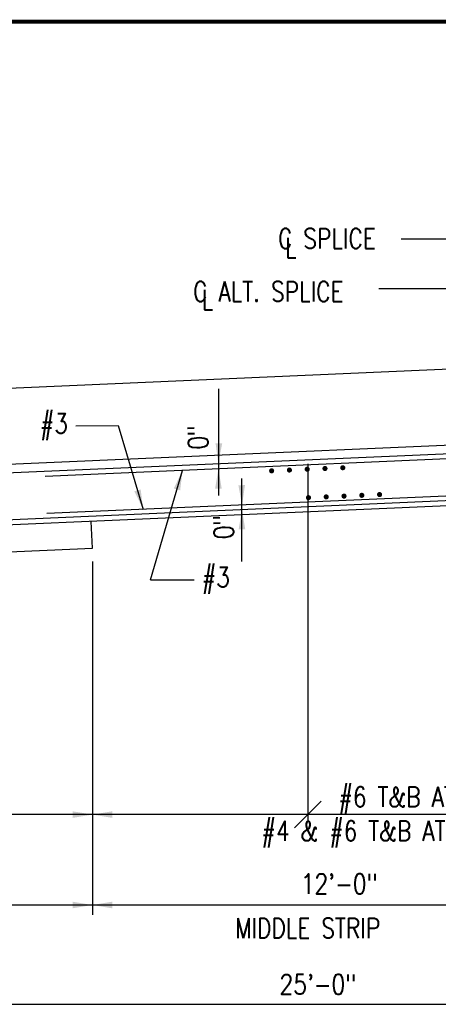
# Model space of a CAD drawing. Header units: inches. Extents: x -9715 to 32893, y -15613 to -1138.
# Tile 126 of 256: x 7647 to 7773, y -6095 to -5799. Entities that reach past the tile are written whole.
import ezdxf

# ---------------------------------------------------------------- set-up
doc = ezdxf.new("R2010")
doc.units = ezdxf.units.IN
doc.header["$MEASUREMENT"] = 0
for name, color, linetype in [('A-ANNO-TITL', 2, 'Continuous'), ('S-ANNO-DIMS', 2, 'Continuous'), ('S-ANNO-TEXT', 2, 'Continuous'), ('S1', 2, 'Continuous'), ('S3', 4, 'Continuous')]:
    doc.layers.add(name, color=color, linetype=linetype)
doc.styles.add('125', font='romans.shx', dxfattribs={"width": 0.8, "height": 2})

msp = doc.modelspace()

# ---------------------------------------------------------------- linework, layer by layer
at = {"layer": 'A-ANNO-TITL', "const_width": 1.2}
msp.add_lwpolyline([(7187.2086, -5799.31587), (7940.5857, -5799.31587)], dxfattribs=at)
at = {"layer": 'S-ANNO-DIMS'}
for p, q in [((7761.3715, -5864.66057), (7828.58604, -5864.66057)), ((7754.58607, -5879.60079), (7800.73715, -5879.60079)), ((7706.37422, -5909.7917), (7706.37422, -5941.87015)), ((7663.49751, -5920.93269), (7676.1983, -5920.857)), ((7676.1983, -5920.857), (7683.74626, -5946.062)), ((7685.94137, -5967.25511), (7695.59039, -5934.3212)), ((7733.26471, -5932.35726), (7733.26471, -6039.76808)), ((7713.4629, -5961.69934), (7713.4629, -5936.7573)), ((7668.45548, -5961.7743), (7668.45548, -6068.07885)), ((7685.94137, -5967.25511), (7699.07931, -5967.25511)), ((7737.28177, -6033.88769), (7729.24765, -6041.9218)), ((7884.75185, -6037.90475), (7284.92347, -6037.90475)), ((7884.94773, -6065.1113), (7584.26404, -6065.1113)), ((7584.26404, -6094.99175), (7884.94773, -6094.99175))]:
    msp.add_line(p, q, dxfattribs=at)
for points in [[(7705.51877, -5926.13651), (7707.50983, -5926.19852), (7706.32826, -5932.1407)], [(7692.94888, -5939.77354), (7694.85999, -5940.33553), (7695.59039, -5934.3212)], [(7705.37845, -5939.82649), (7707.37048, -5939.82641), (7706.37422, -5933.85036)], [(7681.07231, -5940.62549), (7682.98004, -5940.05213), (7683.74626, -5946.062)], [(7712.37455, -5938.80436), (7714.36625, -5938.76843), (7713.47819, -5944.76151)], [(7712.46359, -5952.05683), (7714.45562, -5952.05792), (7713.4629, -5946.08129)], [(7662.47939, -6038.90076), (7662.47939, -6036.90873), (7668.45548, -6037.90475)], [(7674.43156, -6038.90076), (7674.43156, -6036.90873), (7668.45548, -6037.90475)], [(7662.47939, -6066.10732), (7662.47939, -6064.11529), (7668.45548, -6065.1113)], [(7674.43156, -6066.10732), (7674.43156, -6064.11529), (7668.45548, -6065.1113)]]:
    msp.add_solid(points, dxfattribs=at)
at = {"layer": 'S1'}
msp.add_lwpolyline([(7636.27909, -5909.88617), (7904.07107, -5898.19412)], dxfattribs=at)
at = {"layer": 'S1', "color": 3}
for points in [[(7863.96787, -5922.9112), (7615.46388, -5933.76112)], [(7878.65354, -5940.53052), (7290.93715, -5966.19077)]]:
    msp.add_lwpolyline(points, dxfattribs=at)
at = {"layer": 'S1', "color": 1}
for points in [[(7668.45548, -5957.76518), (7668.10436, -5949.72329)], [(7500.07261, -5965.11694), (7668.45548, -5957.76518)]]:
    msp.add_lwpolyline(points, dxfattribs=at)
at = {"layer": 'S3', "color": 4}
msp.add_line((7278.41195, -5965.07602), (7906.73191, -5937.64298), dxfattribs=at)
for points in [[(7843.15707, -5926.4675), (7328.41765, -5948.84961)], [(7827.81783, -5928.54802), (7654.30109, -5936.12393)], [(7827.81783, -5939.7717), (7654.79019, -5947.32625)]]:
    msp.add_lwpolyline(points, dxfattribs=at)
at = {"layer": 'S3', "const_width": 0.76737}
for points in [[(7721.99543, -5934.46314, 1), (7722.7628, -5934.46314, 1)], [(7727.34626, -5934.22952, 1), (7728.11363, -5934.22952, 1)], [(7732.69709, -5933.9959, 1), (7733.46446, -5933.9959, 1)], [(7738.04792, -5933.76228, 1), (7738.81529, -5933.76228, 1)], [(7743.39875, -5933.52865, 1), (7744.16612, -5933.52865, 1)], [(7733.07007, -5942.53845, 1), (7733.83744, -5942.53845, 1)], [(7738.4209, -5942.30483, 1), (7739.18827, -5942.30483, 1)], [(7743.77173, -5942.07121, 1), (7744.5391, -5942.07121, 1)], [(7749.12256, -5941.83759, 1), (7749.88993, -5941.83759, 1)], [(7754.47339, -5941.60396, 1), (7755.24076, -5941.60396, 1)]]:
    msp.add_lwpolyline(points, format="xyb", close=True, dxfattribs=at)

# ---------------------------------------------------------------- texts
at = {"layer": 'S-ANNO-TEXT', "style": '125', "width": 0.8}
for s, p in [('C SPLICE', (7724.28465, -5867.58575)), ('L', (7726.4021, -5870.39624)), ('C ALT. SPLICE', (7698.7328, -5883.52248)), ('L', (7701.34437, -5886.05258)), ('#3', (7652.68224, -5923.22721)), ('#3', (7701.40072, -5969.4613)), (' #6 T&B AT SECT. D', (7739.21143, -6035.59742)), ('#4 & #6 T&B AT SECT. E', (7719.36105, -6045.80031)), ('12\'-0"', (7731.1695, -6061.75345)), ('MIDDLE STRIP', (7711.39665, -6075.07803)), ('25\'-0"', (7724.77401, -6091.98066))]:
    msp.add_text(s, height=6, dxfattribs=at).set_placement(p)
for p in [(7703.3532, -5927.94394), (7711.084, -5954.88876)]:
    msp.add_text('0"', height=6, rotation=92.5, dxfattribs=at).set_placement(p)
at = {"layer": 'S-ANNO-TEXT', "insert": (7445.13221, -5812.01752), "char_height": 6, "width": 221.0839095, "attachment_point": 1, "style": '125'}
msp.add_mtext('FOR ROOF INFORMATION NOT SHOWN SEE SECTION B4 THIS SHEET AND ROOF PLAN SHEET S-104. ', dxfattribs=at)

doc.saveas('drawing.dxf')
